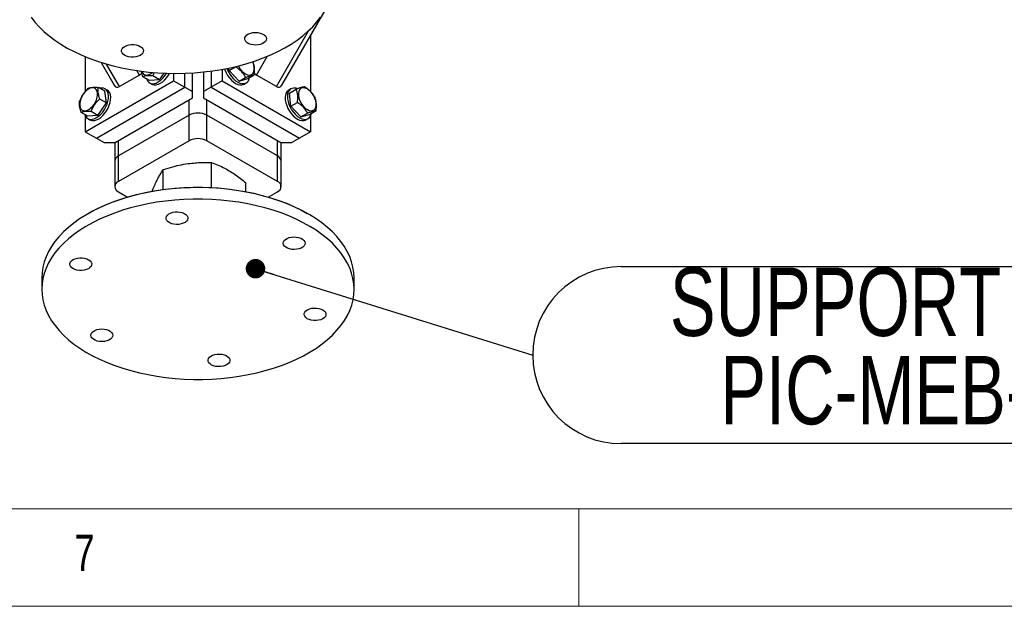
# Model space of a CAD drawing. Header units: millimetres. Extents: x 5 to 589, y 5 to 415.
# Tile 11 of 45: x 318 to 369, y 5 to 35. Entities that reach past the tile are written whole.
import ezdxf

# ---------------------------------------------------------------- set-up
doc = ezdxf.new("R2010")
doc.units = ezdxf.units.MM
doc.layers.add('NOTES', color=6, linetype='Continuous')
doc.layers.add('TRAIT-FORT', color=4, linetype='Continuous', lineweight=25)
doc.styles.add('SLDTEXTSTYLE0', font='TXT', dxfattribs={"width": 0.75})
doc.dimstyles.new('SLDDIMSTYLE2', dxfattribs={"dimtxt": 0.18, "dimasz": 1, "dimexe": 0, "dimexo": 0.0625, "dimgap": 0, "dimtad": 0, "dimtih": 1, "dimtoh": 1, "dimdec": 0, "dimrnd": 1e-09, "dimzin": 0, "dimdsep": 46, "dimtxsty": 'Standard', "dimblk1": 'DOT', "dimblk2": 'DOT', "dimsah": 1, "dimcen": 0.09, "dimadec": 0, "dimazin": 0, "dimtfac": 1, "dimtdec": 0, "dimtofl": 0, "dimtmove": 0, "dimatfit": 3, "dimldrblk": 'DOT', "dimfxl": 0, "dimfrac": 2, "dimtolj": 1, "dimtzin": 0, "dimarcsym": 0})

# ---------------------------------------------------------------- blocks, each defined once
blk = doc.blocks.new('SW_NOTE_14')
at = {"layer": 'NOTES', "color": 0}
for p, q in [((4.536, 4.536), (34.481, 4.536)), ((34.481, -4.536), (4.536, -4.536))]:
    blk.add_line(p, q, dxfattribs=at)
for centre, start, end in [((4.536, 0), 90, 270), ((34.481, 0), 270, 90)]:
    blk.add_arc(centre, 4.536, start, end, dxfattribs=at)
at = {"layer": 'NOTES', "color": 0, "char_height": 3.5, "attachment_point": 2, "style": 'SLDTEXTSTYLE0'}
for s, insert in [('SUPPORT M36', (19.414, 4.482)), ('PIC-MEB-07', (19.462, -0.044))]:
    blk.add_mtext(s, dxfattribs=dict(at, insert=insert))
blk = doc.blocks.new('_Dot')
at = {"color": 0, "linetype": 'ByBlock', "lineweight": -2}
blk.add_line((-0.5, 0), (-1, 0), dxfattribs=at)
at = {"color": 0, "linetype": 'ByBlock', "const_width": 0.5}
blk.add_lwpolyline([(-0.25, 0, 1), (0.25, 0, 1)], format="xyb", close=True, dxfattribs=at)

msp = doc.modelspace()

# ---------------------------------------------------------------- linework, layer by layer
at = {"color": 7, "linetype": 'Continuous', "lineweight": 18}
for p, q in [((10, 10), (584, 10)), ((347, 5), (347, 10)), ((5, 5), (589, 5))]:
    msp.add_line(p, q, dxfattribs=at)
at = {"layer": 'TRAIT-FORT', "color": 4, "linetype": 'Continuous', "lineweight": 25}
for p, q in [((331.78931, 31.70387), (351.95112, 66.62516)), ((331.51218, 31.6296), (333.15731, 34.47904)), ((333.26581, 34.26125), (333.26581, 31.37287)), ((321.72583, 33.1558), (321.72583, 31.37879)), ((322.53219, 32.86458), (323.20233, 31.70387)), ((330.49395, 32.21741), (331.04598, 33.17356)), ((323.47945, 31.6296), (322.81555, 32.7795)), ((324.49769, 32.21741), (324.36528, 32.44674)), ((325.18876, 32.17571), (325.2671, 32.35156)), ((325.52792, 31.97992), (325.75791, 32.3135)), ((326.25131, 32.30067), (326.25131, 31.92329)), ((326.817, 31.59673), (326.817, 32.30761)), ((327.21298, 31.36813), (327.21298, 32.32626)), ((327.77866, 32.37295), (327.77866, 31.36813)), ((328.17464, 32.41999), (328.17464, 31.59673)), ((328.74033, 32.50858), (328.74033, 31.92329)), ((329.08942, 32.44555), (329.07642, 32.57367)), ((329.08942, 32.44555), (329.42857, 32.64134)), ((329.60085, 31.90076), (329.08942, 32.44555)), ((321.72583, 29.31078), (326.25131, 31.92329)), ((324.49769, 32.21741), (323.47945, 31.6296)), ((325.01648, 31.93422), (324.67733, 32.13001)), ((325.52792, 31.97992), (325.01648, 31.93422)), ((325.01939, 31.81445), (325.13252, 31.74914)), ((325.52792, 31.97992), (325.18876, 32.17571)), ((326.25131, 31.92329), (326.817, 31.59673)), ((328.74033, 31.92329), (328.17464, 31.59673)), ((328.74033, 31.92329), (333.26581, 29.31078)), ((329.60085, 31.90076), (329.94, 32.09655)), ((329.60085, 31.90076), (330.04372, 32.03178)), ((329.85911, 31.74914), (329.97225, 31.81445)), ((330.04372, 32.03178), (330.38287, 32.22757)), ((331.51218, 31.6296), (330.49395, 32.21741)), ((322.29151, 28.98422), (326.817, 31.59673)), ((322.73438, 31.39017), (322.39523, 31.58596)), ((322.84461, 31.44463), (322.73148, 31.50994)), ((322.80295, 30.79352), (322.73438, 31.39017)), ((326.817, 31.59673), (327.21298, 31.36813)), ((327.21298, 31.04157), (327.21298, 31.36813)), ((328.17464, 31.59673), (327.77866, 31.36813)), ((327.77866, 31.36813), (327.77866, 31.04157)), ((328.17464, 31.59673), (332.70012, 28.98422)), ((332.26016, 31.50994), (332.14702, 31.44463)), ((332.18869, 31.29262), (332.52784, 31.4884)), ((332.25725, 30.6168), (332.18869, 31.29262)), ((322.36008, 30.15117), (322.80295, 30.79352)), ((322.80295, 30.79352), (322.46379, 30.98931)), ((323.25318, 28.75563), (327.21298, 31.04157)), ((327.04327, 30.15972), (327.04327, 30.9436)), ((327.77866, 31.04157), (331.73846, 28.75563)), ((327.94837, 30.15972), (327.94837, 30.9436)), ((332.25725, 30.6168), (332.59641, 30.81259)), ((321.84864, 30.10547), (321.50949, 30.30126)), ((322.36008, 30.15117), (322.02092, 30.34696)), ((332.76869, 30.072), (332.25725, 30.6168)), ((332.76869, 30.072), (333.10784, 30.26779)), ((333.21156, 30.20303), (333.55071, 30.39882)), ((321.72583, 30.12191), (321.72583, 29.31078)), ((322.36008, 30.15117), (321.84864, 30.10547)), ((321.85155, 29.9857), (321.96469, 29.92039)), ((327.04327, 30.15972), (323.42288, 28.06972)), ((327.04327, 28.85326), (327.04327, 30.15972)), ((327.94837, 28.85326), (327.94837, 30.15972)), ((331.56875, 28.06972), (327.94837, 30.15972)), ((332.76869, 30.072), (333.21156, 30.20303)), ((333.02695, 29.92039), (333.14009, 29.9857)), ((333.26581, 30.12191), (333.26581, 29.31078)), ((321.72583, 29.31078), (322.29151, 28.98422)), ((333.26581, 29.31078), (332.70012, 28.98422)), ((322.29151, 28.98422), (322.68749, 28.75563)), ((322.68749, 28.75563), (323.25318, 28.75563)), ((323.23543, 28.75563), (323.23543, 27.80847)), ((323.42288, 28.06972), (323.42288, 28.8536)), ((327.04327, 28.85326), (323.42288, 26.76325)), ((331.56875, 26.76325), (327.94837, 28.85326)), ((331.56875, 28.06972), (331.56875, 28.8536)), ((331.73846, 28.75563), (332.30414, 28.75563)), ((331.7562, 27.80847), (331.7562, 28.75563)), ((332.70012, 28.98422), (332.30414, 28.75563)), ((323.23543, 27.80847), (323.23543, 26.502)), ((323.42288, 26.76325), (323.42288, 28.06972)), ((328.18296, 26.45159), (328.18296, 27.74162)), ((331.56875, 26.76325), (331.56875, 28.06972)), ((331.7562, 26.502), (331.7562, 27.80847)), ((325.7214, 26.3526), (325.7214, 27.37924)), ((323.42288, 26.24075), (323.89413, 25.96871)), ((329.95738, 26.24239), (329.95738, 26.69217)), ((331.09751, 25.96871), (331.56875, 26.24075)), ((321.89462, 25.12916), (321.83804, 25.09649)), ((333.15359, 25.09649), (333.09701, 25.12916)), ((319.49582, 21.83139), (319.49582, 21.24348)), ((335.49582, 21.24348), (335.49582, 21.83139))]:
    msp.add_line(p, q, dxfattribs=at)
at = {"layer": 'TRAIT-FORT', "color": 4, "linetype": 'Continuous', "lineweight": 25, "flags": 128}
for points in [[(318.95364, 35.17898), (319.14516, 34.92859), (319.36205, 34.6852), (319.60352, 34.44964), (319.86875, 34.22276), (320.15679, 34.00535), (320.46664, 33.79817), (320.79721, 33.60196), (321.14732, 33.41739), (321.51577, 33.24512), (321.90124, 33.08575), (322.3024, 32.93984), (322.71782, 32.80791), (323.14605, 32.69042), (323.58558, 32.58778), (324.03488, 32.50035), (324.49236, 32.42844), (324.95641, 32.37231), (325.42541, 32.33214), (325.89771, 32.30808), (326.37164, 32.30021), (326.84556, 32.30857), (327.31778, 32.33312), (327.78665, 32.37378), (328.25053, 32.4304), (328.70778, 32.50278), (329.15681, 32.59068), (329.59602, 32.69377), (330.02388, 32.81171), (330.43889, 32.94407), (330.83959, 33.09039), (331.22457, 33.25016), (331.59247, 33.42281), (331.94202, 33.60774), (332.27197, 33.80431), (332.58117, 34.01181), (332.86854, 34.22952), (333.13305, 34.45667), (333.3738, 34.69247), (333.58992, 34.93609), (333.78067, 35.18668)], [(330.09283, 34.32362), (330.1977, 34.36331), (330.31525, 34.38853), (330.43957, 34.39802), (330.56442, 34.3913), (330.68356, 34.36871), (330.79101, 34.33138), (330.88137, 34.28118), (330.95012, 34.22064), (330.9938, 34.15278), (331.01024, 34.08102), (330.9986, 34.00894), (330.95947, 33.94016), (330.89481, 33.87813), (330.80786, 33.82597), (330.70298, 33.78628), (330.58544, 33.76106), (330.46112, 33.75157), (330.33626, 33.75829), (330.21712, 33.78088), (330.10968, 33.81821), (330.01932, 33.86841), (329.95057, 33.92895), (329.90688, 33.99681), (329.89045, 34.06857), (329.90209, 34.14065), (329.94122, 34.20943), (330.00588, 34.27146), (330.09283, 34.32362)], [(324.33588, 33.75708), (324.44785, 33.72449), (324.54446, 33.67834), (324.62085, 33.62093), (324.6732, 33.55514), (324.69888, 33.48429), (324.6966, 33.41191), (324.66649, 33.34163), (324.61003, 33.27699), (324.53008, 33.22122), (324.43064, 33.17712), (324.31669, 33.1469), (324.19394, 33.13208), (324.06856, 33.13339), (323.94683, 33.15078), (323.83486, 33.18337), (323.73825, 33.22952), (323.66186, 33.28693), (323.60951, 33.35271), (323.58383, 33.42357), (323.58611, 33.49595), (323.61623, 33.56622), (323.67268, 33.63086), (323.75263, 33.68663), (323.85207, 33.73073), (323.96602, 33.76096), (324.08877, 33.77578), (324.21415, 33.77447), (324.33588, 33.75708)], [(329.56895, 32.68691), (329.5947, 32.63736), (329.66687, 32.52348), (329.75047, 32.42192), (329.84184, 32.3371), (329.93699, 32.27275), (330.03175, 32.23166), (330.12199, 32.21564), (330.20377, 32.22538), (330.2735, 32.26046), (330.32815, 32.31935), (330.36531, 32.39947), (330.38338, 32.49732), (330.38156, 32.60863), (330.35993, 32.72853), (330.31943, 32.85177), (330.29977, 32.89762)], [(324.62295, 32.41096), (324.63171, 32.38343), (324.67221, 32.30694), (324.72981, 32.25223), (324.80198, 32.22169), (324.88558, 32.21664), (324.97694, 32.23732), (325.07209, 32.28281), (325.16685, 32.35114), (325.16805, 32.35215)], [(324.86462, 32.02189), (324.86967, 32.00673), (324.91462, 31.91478), (324.97708, 31.8441), (325.05504, 31.79696), (325.146, 31.77488), (325.24702, 31.77857), (325.35488, 31.80791), (325.46609, 31.86195), (325.57708, 31.93896), (325.68429, 32.03646), (325.78427, 32.15133), (325.8738, 32.27986), (325.89106, 32.3083)], [(325.13252, 31.74914), (325.16818, 31.73165), (325.25913, 31.70957), (325.36016, 31.71326), (325.46801, 31.7426), (325.57922, 31.79664), (325.69022, 31.87365), (325.79743, 31.97115), (325.8974, 32.08602), (325.98694, 32.21455), (326.03846, 32.30405)], [(328.85625, 32.52995), (328.87442, 32.4784), (328.93688, 32.3356), (329.01484, 32.19846), (329.1058, 32.07136), (329.20682, 31.95841), (329.31467, 31.86322), (329.42588, 31.78886), (329.53688, 31.73772), (329.64409, 31.71144), (329.74407, 31.71087), (329.8336, 31.73603), (329.85911, 31.74914)], [(328.98349, 32.55471), (328.98756, 32.54371), (329.05002, 32.40092), (329.12798, 32.26377), (329.21893, 32.13667), (329.31996, 32.02372), (329.42781, 31.92853), (329.53902, 31.85417), (329.65001, 31.80303), (329.75722, 31.77676), (329.8572, 31.77619), (329.94674, 31.80134), (330.02295, 31.85141), (330.0834, 31.92479), (330.12613, 32.01912), (330.14358, 32.08943)], [(321.44224, 30.64959), (321.46387, 30.55468), (321.50437, 30.47819), (321.56197, 30.42348), (321.63414, 30.39293), (321.71774, 30.38789), (321.80911, 30.40857), (321.90425, 30.45406), (321.99902, 30.52238), (322.08926, 30.61055), (322.17103, 30.71471), (322.24077, 30.83031), (322.29541, 30.95229), (322.33258, 31.07532), (322.35065, 31.19404), (322.34883, 31.30324), (322.32719, 31.39816), (322.28669, 31.47464), (322.2291, 31.52935), (322.15692, 31.5599), (322.07333, 31.56494), (321.98196, 31.54427), (321.88681, 31.49877), (321.79205, 31.43045), (321.70181, 31.34228), (321.62003, 31.23812), (321.5503, 31.12253), (321.49565, 31.00054), (321.45848, 30.87751), (321.44042, 30.7588), (321.44224, 30.64959)], [(321.69679, 30.19314), (321.70183, 30.17798), (321.74678, 30.08603), (321.80924, 30.01535), (321.8872, 29.96821), (321.97816, 29.94613), (322.07919, 29.94982), (322.18704, 29.97915), (322.29825, 30.0332), (322.40924, 30.11021), (322.51645, 30.20771), (322.61643, 30.32257), (322.70597, 30.45111), (322.78218, 30.58917), (322.84263, 30.73234), (322.88536, 30.87601), (322.909, 31.01555), (322.9128, 31.14649), (322.89663, 31.26462), (322.86101, 31.36613), (322.80709, 31.44778), (322.73659, 31.50692), (322.65179, 31.54167), (322.55541, 31.5509), (322.47445, 31.54023)], [(321.96469, 29.92039), (322.00034, 29.9029), (322.0913, 29.88082), (322.19232, 29.88451), (322.30018, 29.91384), (322.41138, 29.96788), (322.52238, 30.04489), (322.62959, 30.1424), (322.72957, 30.25726), (322.8191, 30.38579), (322.89532, 30.52386), (322.95576, 30.66703), (322.99849, 30.81069), (323.02214, 30.95024), (323.02594, 31.08118), (323.00977, 31.1993), (322.97415, 31.30082), (322.92022, 31.38246), (322.84973, 31.44161), (322.84461, 31.44463)], [(332.01219, 31.28957), (331.97887, 31.18587), (331.96509, 31.06599), (331.9713, 30.93378), (331.9973, 30.7935), (332.04226, 30.64965), (332.10472, 30.50685), (332.18268, 30.3697), (332.27363, 30.24261), (332.37466, 30.12965), (332.48251, 30.03446), (332.59372, 29.96011), (332.70472, 29.90897), (332.81192, 29.88269), (332.9119, 29.88212), (333.00144, 29.90728), (333.02695, 29.92039)], [(332.12533, 31.35489), (332.09201, 31.25118), (332.07823, 31.1313), (332.08444, 30.99909), (332.11044, 30.85881), (332.15539, 30.71496), (332.21785, 30.57216), (332.29582, 30.43501), (332.38677, 30.30792), (332.4878, 30.19496), (332.59565, 30.09978), (332.70686, 30.02542), (332.81785, 29.97428), (332.92506, 29.948), (333.02504, 29.94743), (333.11458, 29.97259), (333.19079, 30.02266), (333.25124, 30.09604), (333.29397, 30.19037), (333.31142, 30.26068)], [(332.64281, 31.17296), (332.66444, 31.05306), (332.70494, 30.92981), (332.76254, 30.8086), (332.83471, 30.69473), (332.91831, 30.59316), (333.00968, 30.50835), (333.10482, 30.44399), (333.19959, 30.4029), (333.28983, 30.38688), (333.3716, 30.39662), (333.44134, 30.43171), (333.49598, 30.4906), (333.53315, 30.57072), (333.55122, 30.66857), (333.5494, 30.77988), (333.52776, 30.89977), (333.48726, 31.02302), (333.42967, 31.14423), (333.3575, 31.2581), (333.2739, 31.35967), (333.18253, 31.44448), (333.08738, 31.50884), (332.99262, 31.54993), (332.90238, 31.56595), (332.8206, 31.55621), (332.75087, 31.52113), (332.69622, 31.46224), (332.65905, 31.38212), (332.64099, 31.28426), (332.64281, 31.17296)], [(335.49582, 21.83139), (335.49581, 21.83554), (335.48134, 22.10913), (335.43881, 22.38173), (335.36839, 22.65241), (335.27031, 22.9202), (335.14492, 23.18417), (334.99267, 23.44338), (334.81408, 23.69693), (334.60979, 23.94393), (334.3805, 24.18351), (334.12704, 24.41483), (333.85028, 24.63707), (333.55121, 24.84946), (333.23086, 25.05125), (332.89037, 25.24173), (332.53093, 25.42023), (332.1538, 25.58612), (331.76032, 25.73882), (331.35185, 25.8778), (330.92984, 26.00257), (330.49577, 26.11268), (330.05116, 26.20776), (329.59757, 26.28746), (329.1366, 26.35151), (328.66987, 26.39968), (328.19902, 26.43181), (327.72569, 26.44778), (327.25156, 26.44754), (326.77828, 26.43108), (326.30753, 26.39846), (325.84095, 26.3498), (325.38018, 26.28527), (324.92684, 26.20509), (324.48253, 26.10956), (324.0488, 25.99899), (323.62718, 25.87379), (323.21915, 25.73438), (322.82614, 25.58127), (322.44953, 25.41499), (322.09065, 25.23612), (321.75075, 25.04529), (321.43103, 24.84317), (321.13262, 24.63047), (320.85655, 24.40794), (320.60381, 24.17636), (320.37528, 23.93654), (320.17175, 23.68933), (319.99396, 23.43559), (319.84251, 23.17622), (319.71795, 22.91212), (319.6207, 22.64423), (319.55112, 22.37348), (319.50945, 22.10083), (319.49582, 21.83139)], [(321.89462, 25.12916), (321.99811, 25.18784), (322.3489, 25.37175), (322.71811, 25.54323), (323.10442, 25.70165), (323.50645, 25.84644), (323.92276, 25.97711), (324.35187, 26.09316), (324.79223, 26.19419), (325.24226, 26.27984), (325.70037, 26.34979), (326.1649, 26.40381), (326.63419, 26.44169), (327.10657, 26.4633), (327.58035, 26.46857), (328.05382, 26.45747), (328.52529, 26.43004), (328.99308, 26.38638), (329.45551, 26.32666), (329.91092, 26.25107), (330.35769, 26.1599), (330.79421, 26.05346), (331.21893, 25.93215), (331.63031, 25.79639), (332.0269, 25.64667), (332.40727, 25.48352), (332.77005, 25.30754), (333.09701, 25.12916)], [(319.99396, 22.84768), (319.84251, 22.58831), (319.71795, 22.32421), (319.6207, 22.05632), (319.55112, 21.78557), (319.50945, 21.51292), (319.49582, 21.23932), (319.5103, 20.96574), (319.55282, 20.69313), (319.62325, 20.42246), (319.72133, 20.15466), (319.84672, 19.8907), (319.99897, 19.63148), (320.17756, 19.37793), (320.38185, 19.13093), (320.61113, 18.89135), (320.8646, 18.66003), (321.14135, 18.43779), (321.44043, 18.2254), (321.76078, 18.02362), (322.10127, 17.83314), (322.46071, 17.65464), (322.83783, 17.48875), (323.23132, 17.33604), (323.63979, 17.19707), (324.0618, 17.0723), (324.49587, 16.96219), (324.94048, 16.86711), (325.39406, 16.78741), (325.85503, 16.72335), (326.32176, 16.67518), (326.79262, 16.64305), (327.26595, 16.62708), (327.74008, 16.62733), (328.21335, 16.64379), (328.68411, 16.67641), (329.15069, 16.72507), (329.61146, 16.7896), (330.06479, 16.86977), (330.50911, 16.96531), (330.94284, 17.07587), (331.36446, 17.20108), (331.77249, 17.34048), (332.1655, 17.49359), (332.54211, 17.65988), (332.90099, 17.83875), (333.24089, 18.02958), (333.5606, 18.2317), (333.85902, 18.4444), (334.13508, 18.66693), (334.38782, 18.89851), (334.61636, 19.13832), (334.81988, 19.38554), (334.99768, 19.63927), (335.14912, 19.89865), (335.27369, 20.16274), (335.37093, 20.43063), (335.44051, 20.70138), (335.48219, 20.97403), (335.49581, 21.24763), (335.48134, 21.52122), (335.43881, 21.79382), (335.36839, 22.0645), (335.27031, 22.33229), (335.14492, 22.59626), (334.99267, 22.85547), (334.81408, 23.10903), (334.60979, 23.35603), (334.3805, 23.5956), (334.12704, 23.82692), (333.85028, 24.04917), (333.55121, 24.26155), (333.23086, 24.46334), (332.89037, 24.65382), (332.53093, 24.83232), (332.1538, 24.99821), (331.76032, 25.15091), (331.35185, 25.28989), (330.92984, 25.41466), (330.49577, 25.52477), (330.05116, 25.61985), (329.59757, 25.69955), (329.1366, 25.7636), (328.66987, 25.81178), (328.19902, 25.8439), (327.72569, 25.85987), (327.25156, 25.85963), (326.77828, 25.84317), (326.30753, 25.81055), (325.84095, 25.76189), (325.38018, 25.69736), (324.92684, 25.61718), (324.48253, 25.52165), (324.0488, 25.41108), (323.62718, 25.28588), (323.21915, 25.14648), (322.82614, 24.99336), (322.44953, 24.82708), (322.09065, 24.64821), (321.75075, 24.45738), (321.43103, 24.25526), (321.13262, 24.04256), (320.85655, 23.82003), (320.60381, 23.58845), (320.37528, 23.34863), (320.17175, 23.10142), (319.99396, 22.84768)], [(326.51443, 24.56689), (326.38923, 24.5628), (326.26559, 24.57488), (326.14971, 24.60255), (326.0474, 24.64441), (325.96379, 24.69836), (325.90307, 24.7617), (325.86829, 24.83125), (325.86119, 24.90353), (325.88213, 24.9749), (325.93005, 25.0418), (326.00256, 25.10086), (326.09602, 25.14913), (326.20574, 25.18418), (326.32622, 25.20426), (326.45142, 25.20836), (326.57506, 25.19627), (326.69094, 25.16861), (326.79325, 25.12675), (326.87686, 25.0728), (326.93758, 25.00946), (326.97236, 24.9399), (326.97946, 24.86763), (326.95853, 24.79625), (326.9106, 24.72936), (326.83809, 24.67029), (326.74463, 24.62203), (326.63491, 24.58697), (326.51443, 24.56689)], [(331.99079, 23.39583), (331.92204, 23.45637), (331.87836, 23.52423), (331.86192, 23.59599), (331.87356, 23.66807), (331.91269, 23.73685), (331.97735, 23.79888), (332.0643, 23.85104), (332.16918, 23.89073), (332.28672, 23.91595), (332.41104, 23.92544), (332.5359, 23.91872), (332.65504, 23.89613), (332.76248, 23.8588), (332.85284, 23.8086), (332.92159, 23.74806), (332.96528, 23.6802), (332.98171, 23.60844), (332.97007, 23.53636), (332.93094, 23.46758), (332.86628, 23.40555), (332.77933, 23.35339), (332.67446, 23.3137), (332.55691, 23.28848), (332.43259, 23.27899), (332.30774, 23.28571), (332.1886, 23.3083), (332.08115, 23.34563), (331.99079, 23.39583)], [(322.01946, 22.41455), (321.96301, 22.34991), (321.88306, 22.29414), (321.78361, 22.25003), (321.66966, 22.21981), (321.54692, 22.20499), (321.42154, 22.2063), (321.29981, 22.22369), (321.18783, 22.25628), (321.09123, 22.30243), (321.01483, 22.35984), (320.96248, 22.42562), (320.9368, 22.49648), (320.93908, 22.56886), (320.9692, 22.63914), (321.02565, 22.70378), (321.1056, 22.75955), (321.20505, 22.80365), (321.319, 22.83387), (321.44174, 22.84869), (321.56712, 22.84738), (321.68885, 22.82999), (321.80083, 22.7974), (321.89743, 22.75125), (321.97383, 22.69384), (322.02617, 22.62806), (322.05186, 22.5572), (322.04958, 22.48482), (322.01946, 22.41455)], [(332.97218, 20.07241), (333.02863, 20.13705), (333.10858, 20.19282), (333.20802, 20.23692), (333.32198, 20.26714), (333.44472, 20.28197), (333.5701, 20.28065), (333.69183, 20.26327), (333.8038, 20.23068), (333.90041, 20.18452), (333.9768, 20.12711), (334.02915, 20.06133), (334.05483, 19.99047), (334.05256, 19.91809), (334.02244, 19.84782), (333.96599, 19.78318), (333.88603, 19.72741), (333.78659, 19.68331), (333.67264, 19.65309), (333.54989, 19.63826), (333.42452, 19.63958), (333.30279, 19.65696), (333.19081, 19.68955), (333.0942, 19.73571), (333.01781, 19.79312), (332.96546, 19.8589), (332.93978, 19.92976), (332.94206, 20.00214), (332.97218, 20.07241)], [(323.00084, 19.09113), (323.06959, 19.03059), (323.11328, 18.96273), (323.12972, 18.89096), (323.11808, 18.81888), (323.07895, 18.75011), (323.01428, 18.68808), (322.92734, 18.63592), (322.82246, 18.59623), (322.70492, 18.57101), (322.5806, 18.56152), (322.45574, 18.56824), (322.3366, 18.59083), (322.22916, 18.62816), (322.1388, 18.67835), (322.07005, 18.73889), (322.02636, 18.80675), (322.00992, 18.87852), (322.02156, 18.9506), (322.06069, 19.01938), (322.12536, 19.0814), (322.2123, 19.13357), (322.31718, 19.17325), (322.43472, 19.19847), (322.55904, 19.20796), (322.6839, 19.20124), (322.80304, 19.17865), (322.91048, 19.14132), (323.00084, 19.09113)], [(328.4772, 17.92006), (328.6024, 17.92416), (328.72604, 17.91207), (328.84192, 17.88441), (328.94423, 17.84255), (329.02785, 17.78859), (329.08856, 17.72525), (329.12334, 17.6557), (329.13044, 17.58343), (329.10951, 17.51205), (329.06158, 17.44515), (328.98907, 17.38609), (328.89561, 17.33782), (328.78589, 17.30277), (328.66541, 17.28269), (328.54021, 17.27859), (328.41657, 17.29068), (328.30069, 17.31835), (328.19838, 17.36021), (328.11477, 17.41416), (328.05405, 17.4775), (328.01927, 17.54705), (328.01217, 17.61933), (328.03311, 17.6907), (328.08104, 17.7576), (328.15354, 17.81666), (328.247, 17.86493), (328.35672, 17.89998), (328.4772, 17.92006)]]:
    msp.add_lwpolyline(points, dxfattribs=at)
at = {"layer": 'TRAIT-FORT', "color": 4, "linetype": 'Continuous', "lineweight": 25}
for centre, radius, start, end in [((332.31292, 31.16423), 0.3258, 120.610045, 157.374023), ((332.4393, 31.20497), 0.34792, 64.40592, 154.476635), ((327.49582, 29.28631), 0.98369, 62.609672, 117.390328), ((327.49582, 27.97984), 0.98369, 62.609672, 117.390328), ((323.55572, 27.77653), 0.32188, 114.374658, 174.305201), ((331.43591, 27.77653), 0.32188, 5.694799, 65.625342), ((323.52204, 26.502), 0.27943, 110.783421, 249.216579), ((331.4696, 26.502), 0.27943, 290.783421, 69.216579)]:
    msp.add_arc(centre, radius, start, end, dxfattribs=at)
for centre, major_axis, start_param, end_param in [((324.49769, 32.7717), (0.156, 0.58233), 3.61917435, 4.0022778), ((330.49395, 32.7717), (-0.156, 0.58233), 2.34134357, 2.66401096), ((323.47945, 32.18388), (0.156, 0.58233), 2.66389604, 3.61917435), ((331.51218, 32.18388), (-0.156, 0.58233), 2.66401096, 3.61928927)]:
    msp.add_ellipse(centre, major_axis=major_axis, ratio=0.51763809, start_param=start_param, end_param=end_param, dxfattribs=at)
for points, knots in [([(330.38287, 32.22757), (330.39133, 32.32348), (330.40532, 32.48209), (330.38176, 32.68683), (330.34795, 32.8142), (330.32178, 32.88358), (330.31431, 32.90339)], [0, 0, 0, 0, 0.38554949, 0.63764185, 0.89654625, 1, 1, 1, 1]), ([(324.67733, 32.13001), (324.64908, 32.2171), (324.61623, 32.31839), (324.60763, 32.40789), (324.60643, 32.42043)], [0, 0, 0, 0, 0.85983979, 1, 1, 1, 1]), ([(329.94, 32.09655), (329.90802, 32.15099), (329.84336, 32.26106), (329.71957, 32.40799), (329.579, 32.53561), (329.47902, 32.60588), (329.42857, 32.64134)], [0, 0, 0, 0, 0.26460494, 0.53494775, 0.76534313, 1, 1, 1, 1]), ([(325.18876, 32.17571), (325.13197, 32.1789), (325.01715, 32.18536), (324.87502, 32.17878), (324.76138, 32.15965), (324.70552, 32.13995), (324.67733, 32.13001)], [0, 0, 0, 0, 0.26460494, 0.53494775, 0.76534313, 1, 1, 1, 1]), ([(329.94, 32.09655), (329.99085, 32.11508), (330.09363, 32.15255), (330.21794, 32.19191), (330.31454, 32.2167), (330.35996, 32.22392), (330.38287, 32.22757)], [0, 0, 0, 0, 0.26460494, 0.53494775, 0.76534313, 1, 1, 1, 1]), ([(321.88379, 31.54027), (321.83295, 31.49167), (321.73016, 31.39344), (321.60585, 31.23174), (321.50926, 31.06433), (321.46384, 30.95372), (321.44092, 30.89791)], [0, 0, 0, 0, 0.26460494, 0.53494775, 0.76534313, 1, 1, 1, 1]), ([(321.88379, 31.54027), (321.91578, 31.55139), (321.98044, 31.57389), (322.10423, 31.59106), (322.2448, 31.59465), (322.34478, 31.58887), (322.39523, 31.58596)], [0, 0, 0, 0, 0.26460494, 0.53494775, 0.76534313, 1, 1, 1, 1]), ([(322.46379, 30.98931), (322.43789, 31.07514), (322.39504, 31.21709), (322.37675, 31.39767), (322.38241, 31.50879), (322.39238, 31.56882), (322.39523, 31.58596)], [0, 0, 0, 0, 0.38554949, 0.63764185, 0.89654625, 1, 1, 1, 1]), ([(332.97071, 31.61943), (332.94468, 31.61522), (332.89205, 31.6067), (332.78608, 31.57794), (332.66255, 31.5376), (332.57302, 31.5049), (332.52784, 31.4884)], [0, 0, 0, 0, 0.26460494, 0.53494775, 0.76534313, 1, 1, 1, 1]), ([(332.59641, 30.81259), (332.60487, 30.90849), (332.61886, 31.0671), (332.59529, 31.27184), (332.56148, 31.39921), (332.53531, 31.4686), (332.52784, 31.4884)], [0, 0, 0, 0, 0.38554949, 0.63764185, 0.89654625, 1, 1, 1, 1]), ([(332.97071, 31.61943), (333.0275, 31.57931), (333.14232, 31.49819), (333.28446, 31.36185), (333.3981, 31.21868), (333.45396, 31.12294), (333.48215, 31.07464)], [0, 0, 0, 0, 0.26460494, 0.53494775, 0.76534313, 1, 1, 1, 1]), ([(321.50949, 30.30126), (321.48358, 30.38709), (321.44074, 30.52905), (321.42245, 30.70962), (321.42811, 30.82074), (321.43808, 30.88078), (321.44092, 30.89791)], [0, 0, 0, 0, 0.38554949, 0.63764185, 0.89654625, 1, 1, 1, 1]), ([(322.02092, 30.34696), (322.04696, 30.40987), (322.09959, 30.53706), (322.20555, 30.70935), (322.32908, 30.86122), (322.41862, 30.94635), (322.46379, 30.98931)], [0, 0, 0, 0, 0.26460494, 0.53494775, 0.76534313, 1, 1, 1, 1]), ([(333.10784, 30.26779), (333.07586, 30.32224), (333.0112, 30.43231), (332.88741, 30.57924), (332.74684, 30.70686), (332.64686, 30.77713), (332.59641, 30.81259)], [0, 0, 0, 0, 0.26460494, 0.53494775, 0.76534313, 1, 1, 1, 1]), ([(333.55071, 30.39882), (333.55917, 30.49472), (333.57316, 30.65333), (333.5496, 30.85807), (333.51578, 30.98545), (333.48962, 31.05483), (333.48215, 31.07464)], [0, 0, 0, 0, 0.38554949, 0.63764185, 0.89654625, 1, 1, 1, 1]), ([(322.02092, 30.34696), (321.96413, 30.35015), (321.84931, 30.35661), (321.70718, 30.35003), (321.59354, 30.3309), (321.53768, 30.3112), (321.50949, 30.30126)], [0, 0, 0, 0, 0.26460494, 0.53494775, 0.76534313, 1, 1, 1, 1]), ([(333.10784, 30.26779), (333.15869, 30.28632), (333.26147, 30.32379), (333.38578, 30.36315), (333.48238, 30.38794), (333.5278, 30.39517), (333.55071, 30.39882)], [0, 0, 0, 0, 0.26460494, 0.53494775, 0.76534313, 1, 1, 1, 1]), ([(325.7214, 27.37924), (325.88571, 27.42901), (326.19689, 27.52329), (326.65452, 27.62661), (327.06067, 27.69181), (327.4373, 27.72846), (327.80262, 27.74597), (328.05206, 27.74312), (328.18296, 27.74162)], [0, 0, 0, 0, 0.20206835, 0.38269984, 0.55531458, 0.69299169, 0.83889419, 1, 1, 1, 1]), ([(328.18296, 27.74162), (328.3014, 27.69716), (328.52572, 27.61296), (328.8556, 27.45381), (329.14837, 27.28605), (329.41987, 27.10669), (329.68321, 26.91467), (329.86302, 26.76875), (329.95738, 26.69217)], [0, 0, 0, 0, 0.20206835, 0.38269984, 0.55531458, 0.69299169, 0.83889419, 1, 1, 1, 1]), ([(325.14847, 26.26016), (325.15637, 26.28054), (325.20534, 26.40683), (325.2948, 26.61153), (325.4081, 26.85116), (325.51325, 27.04812), (325.61523, 27.22145), (325.68486, 27.32493), (325.7214, 27.37924)], [0, 0, 0, 0, 0.04172409, 0.25865346, 0.46595511, 0.63129841, 0.80652, 1, 1, 1, 1])]:
    msp.add_open_spline(points, degree=3, knots=knots, dxfattribs=at)

# ---------------------------------------------------------------- block references
at = {"layer": 'NOTES', "color": 211}
msp.add_blockref('SW_NOTE_14', (344.64481, 17.86885), dxfattribs=at)

# ---------------------------------------------------------------- texts
at = {"layer": 'NOTES', "color": 211, "insert": (321.16667, 8.66802), "char_height": 1.85208, "attachment_point": 1, "style": 'SLDTEXTSTYLE0'}
msp.add_mtext('7', dxfattribs=at)

# ---------------------------------------------------------------- leaders
at = {"layer": 'NOTES', "color": 211}
msp.add_leader([(330.44472, 22.29578), (344.64481, 17.86885)], dimstyle='SLDDIMSTYLE2', dxfattribs=at)

doc.saveas('drawing.dxf')
